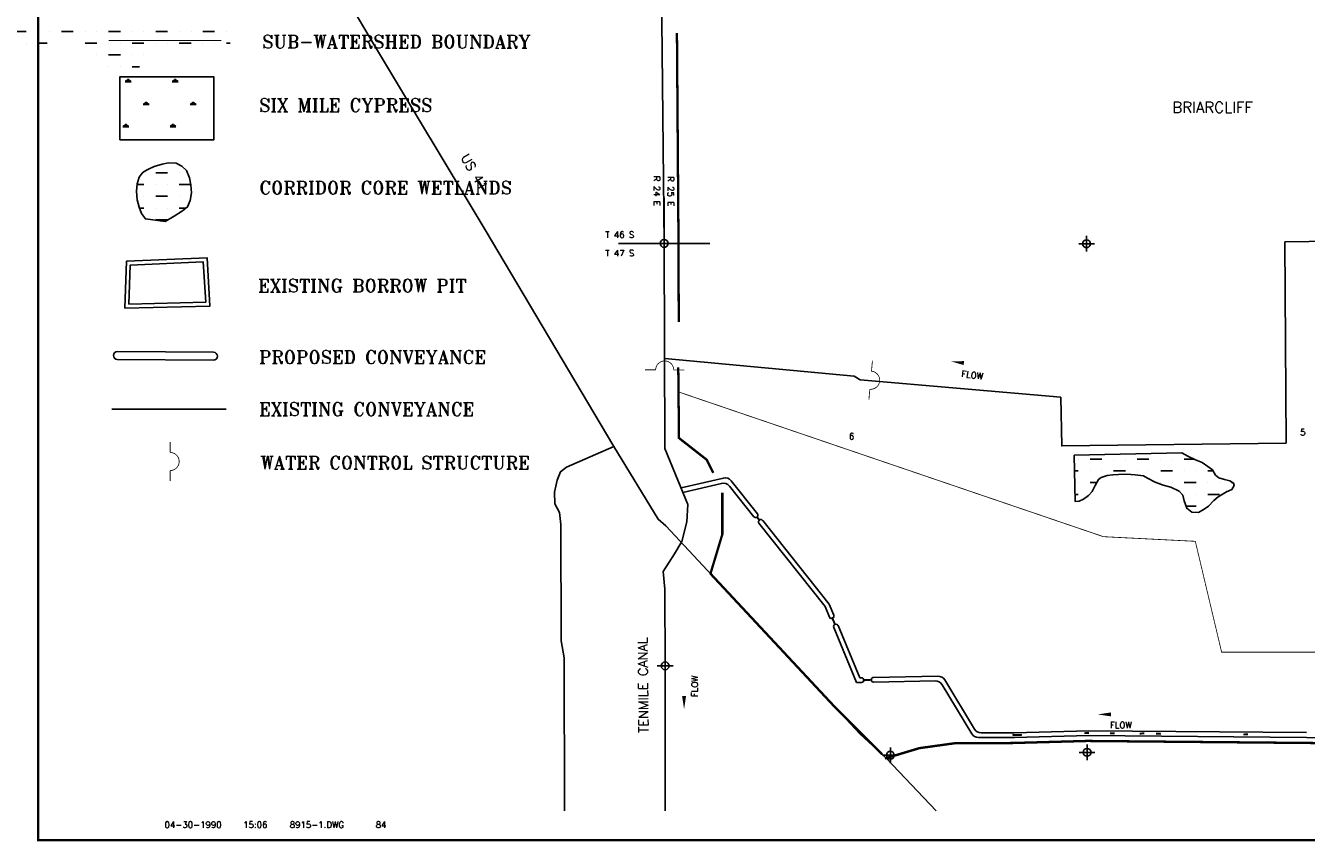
# Model space of a CAD drawing. Extents: x 195703 to 245193, y 763017 to 821397.
# Tile 3 of 6: x 212346 to 228655, y 784282 to 794669. Entities that reach past the tile are written whole.
import ezdxf
from ezdxf.enums import TextEntityAlignment as Align

# ---------------------------------------------------------------- set-up
doc = ezdxf.new("R2010")
doc.units = 0
doc.header["$LTSCALE"] = 800
doc.header["$PDMODE"] = 34
doc.header["$PDSIZE"] = 100
doc.linetypes.add('DASHED', pattern=[0])
doc.linetypes.add('STREAM', pattern=[0])
doc.layers.get('0').update_dxf_attribs({"linetype": 'CONTINUOUS'})
for name, color, linetype in [('BORDER', 1, 'CONTINUOUS'), ('CHANNEL', 5, 'CONTINUOUS'), ('HATCH', 3, 'CONTINUOUS'), ('LIMBS', 5, 'STREAM'), ('MAJROADS', 9, 'CONTINUOUS'), ('MORE-WL', 14, 'CONTINUOUS'), ('PLAKES', 5, 'CONTINUOUS'), ('SEC', 2, 'CONTINUOUS'), ('STRUCTURES', 1, 'CONTINUOUS'), ('SUBBASINS', 6, 'DASHED'), ('TEXT', 7, 'CONTINUOUS'), ('TRUNKS', 5, 'STREAM'), ('TSHIPS', 7, 'CONTINUOUS'), ('WL-PRESERVE', 14, 'CONTINUOUS'), ('WSHEDS', 11, 'CONTINUOUS')]:
    doc.layers.add(name, color=color, linetype=linetype)
doc.layers.get('0').off()
doc.styles.get("Standard").update_dxf_attribs({"font": 'ROMANT'})

# ---------------------------------------------------------------- blocks, each defined once
blk = doc.blocks.new('TWNSHP')
at = {"layer": 'MORE-WL', "color": 0}
for p, q in [((0, 580), (0, -580)), ((-580, 0), (580, 0))]:
    blk.add_line(p, q, dxfattribs=at)
blk = doc.blocks.new('WEIR')
at = {"layer": 'STRUCTURES', "color": 0, "const_width": 20}
blk.add_lwpolyline([(0, 498), (0, 230, -1), (0, -230), (0, -498)], format="xyb", dxfattribs=at)
blk = doc.blocks.new('*X')
at = {"color": 0}
for p, q in [((223800, 818914), (223875, 818914)), ((223819, 818914), (223807, 818934)), ((223828, 818914), (223828, 818944)), ((223838, 818914), (223838, 818951)), ((223847, 818914), (223847, 818944)), ((223856, 818914), (223868, 818934)), ((224400, 818914), (224475, 818914)), ((224419, 818914), (224407, 818934)), ((224428, 818914), (224428, 818944)), ((224438, 818914), (224438, 818951)), ((224447, 818914), (224447, 818944)), ((224456, 818914), (224468, 818934)), ((237300, 792150), (237450, 792150)), ((237600, 792150), (237600, 792150)), ((237750, 792150), (237750, 792150)), ((237900, 792150), (238050, 792150)), ((238200, 792150), (238200, 792150)), ((238350, 792150), (238350, 792150)), ((238500, 792150), (238650, 792150)), ((238800, 792150), (238800, 792150)), ((238950, 792150), (238950, 792150)), ((239100, 792150), (239250, 792150)), ((239400, 792150), (239400, 792150)), ((239550, 792150), (239550, 792150)), ((239700, 792150), (239850, 792150)), ((240000, 792150), (240000, 792150)), ((237450, 792000), (237450, 792000)), ((237600, 792000), (237716, 792000)), ((238200, 792000), (238350, 792000)), ((238500, 792000), (238500, 792000)), ((238650, 792000), (238650, 792000)), ((238800, 792000), (238950, 792000)), ((239100, 792000), (239100, 792000)), ((239250, 792000), (239250, 792000)), ((239400, 792000), (239550, 792000)), ((239700, 792000), (239700, 792000)), ((239850, 792000), (239850, 792000)), ((240000, 792000), (240046, 792000)), ((238350, 791850), (238350, 791850)), ((238500, 791850), (238650, 791850)), ((238800, 791850), (238800, 791850)), ((238950, 791850), (238950, 791850)), ((238500, 791700), (238500, 791700)), ((238650, 791700), (238650, 791700)), ((238800, 791700), (238893, 791700)), ((238950, 790350), (238950, 790350)), ((239100, 790350), (239250, 790350)), ((239400, 790350), (239400, 790350)), ((238862, 790200), (238950, 790200)), ((239100, 790200), (239100, 790200)), ((239250, 790200), (239250, 790200)), ((239400, 790200), (239549, 790200)), ((238950, 790050), (238950, 790050)), ((239100, 790050), (239250, 790050)), ((239400, 790050), (239400, 790050)), ((238892, 789900), (238950, 789900)), ((239100, 789900), (239100, 789900)), ((239250, 789900), (239250, 789900)), ((239400, 789900), (239486, 789900)), ((239100, 789750), (239250, 789750)), ((225750, 789150), (225750, 789150)), ((225900, 789150), (226050, 789150)), ((226200, 789150), (226200, 789150)), ((226350, 789150), (226350, 789150)), ((226500, 789150), (226650, 789150)), ((226800, 789150), (226800, 789150)), ((226950, 789150), (226950, 789150)), ((227100, 789150), (227226, 789150)), ((225704, 789000), (225750, 789000)), ((225900, 789000), (225900, 789000)), ((226050, 789000), (226050, 789000)), ((226200, 789000), (226350, 789000)), ((226500, 789000), (226500, 789000)), ((226650, 789000), (226650, 789000)), ((226800, 789000), (226950, 789000)), ((227100, 789000), (227100, 789000)), ((227250, 789000), (227250, 789000)), ((227400, 789000), (227467, 789000)), ((225750, 788850), (225750, 788850)), ((225900, 788850), (225986, 788850)), ((226800, 788850), (226800, 788850)), ((226950, 788850), (226950, 788850)), ((227100, 788850), (227250, 788850)), ((227400, 788850), (227400, 788850)), ((227550, 788850), (227550, 788850)), ((227700, 788850), (227717, 788850)), ((225710, 788700), (225750, 788700)), ((227100, 788700), (227100, 788700)), ((227123, 788550), (227250, 788550)), ((227250, 788700), (227250, 788700)), ((227400, 788700), (227550, 788700)), ((227400, 788550), (227400, 788550))]:
    blk.add_line(p, q, dxfattribs=at)
blk = doc.blocks.new('LOGON')
at = {"color": 0}
blk.add_attdef('DATE', text='', height=1, dxfattribs=at).set_placement((-1.87, 1.76), align=Align.RIGHT)
for tag, p in [('TIME', (1.56, 1.76)), ('DRAWING', (8.97, 1.76)), ('OPERATOR', (22.66, 1.76))]:
    blk.add_attdef(tag, p, '', height=1, dxfattribs=at)
blk = doc.blocks.new('FLARROW')
at = {"layer": 'PLAKES', "color": 0}
blk.add_lwpolyline([(0, 0, 0, 0.05, 0), (0.168, 0, 0, 0, -0.087559), (0.267, -0.018, 0, 0, 0.245722), (0.355, -0.006, 0, 0, -0.309425), (0.492, -0.004, 0, 0, 0), (0.558, -0.006, 0, 0, 0)], format="xyseb", dxfattribs=at)
blk.add_text('FLOW', height=0.08, dxfattribs=at).set_placement((0.295, -0.176), align=Align.CENTER)

msp = doc.modelspace()

# ---------------------------------------------------------------- linework, layer by layer
at = {"layer": 'BORDER', "color": 0, "const_width": 29.7}
msp.add_lwpolyline([(212508, 784297), (245178, 784297), (245178, 805497), (212508, 805497)], close=True, dxfattribs=at)
at = {"layer": 'CHANNEL', "color": 0, "linetype": 'STREAM'}
msp.add_lwpolyline([(229920, 791937), (228381, 791915), (228397, 789354), (225541, 789317), (225528, 789938), (222975, 790159), (222895, 790206), (220486, 790431)], dxfattribs=at)
at = {"layer": 'CHANNEL', "color": 0, "linetype": 'CONTINUOUS'}
for points in [[(220693, 788782), (221231, 788909, -0.290934), (221332, 788873), (221665, 788454)], [(220717, 788726), (221207, 788841, -0.290934), (221309, 788806), (221618, 788416)], [(223144, 786370), (223963, 786386, -0.268032), (224050, 786338), (224428, 785712, 0.263813), (224514, 785664), (224936, 785666), (225884, 785692), (228655, 785667)], [(223145, 786310), (223929, 786326, -0.268032), (224017, 786277), (224394, 785652, 0.263813), (224480, 785604), (224937, 785606), (225884, 785632), (228655, 785607)]]:
    msp.add_lwpolyline(points, format="xyb", dxfattribs=at)
for points in [[(221685, 788332), (222526, 787271), (222581, 787138)], [(221732, 788369), (222578, 787302), (222637, 787161)], [(222636, 787006), (222927, 786305)], [(222691, 787029), (222967, 786366)], [(228655, 785607), (231172, 785584), (233833, 785587)]]:
    msp.add_lwpolyline(points, dxfattribs=at)
at = {"layer": 'HATCH', "color": 0}
msp.add_lwpolyline([(213545, 793216), (213545, 794016), (214745, 794016), (214745, 793216)], close=True, dxfattribs=at)
at = {"layer": 'LIMBS', "color": 0}
msp.add_lwpolyline([(213443, 789785), (214899, 789785)], dxfattribs=at)
at = {"layer": 'MAJROADS', "color": 0}
for points in [[(214946, 805305), (214945, 805175), (215017, 802543), (215053, 800565), (215064, 798655), (215057, 797784), (215082, 797683), (215097, 797524), (215146, 797372), (215187, 797238), (215236, 797028), (215343, 796835), (215807, 796077), (216788, 794417), (218199, 792071), (219837, 789310), (220400, 788385), (220500, 788300), (222969, 785651), (223310, 785338), (223939, 784671)], [(219208, 784671), (219206, 786618), (219166, 786836), (219160, 788319), (219145, 788470), (219087, 788579), (219080, 788730), (219114, 788881), (219157, 788989), (219233, 789048), (219837, 789310)], [(223364, 785354), (223747, 785469), (224200, 785533), (224938, 785536), (225885, 785562), (231172, 785514), (234004, 785518), (236308, 785525), (240094, 785431), (241460, 785484)]]:
    msp.add_lwpolyline(points, dxfattribs=at)
at = {"layer": 'PLAKES', "color": 0}
for p, q in [((222927, 786305, -68), (222991, 786306, -68)), ((222967, 786366, -68), (222990, 786366, -68))]:
    msp.add_line(p, q, dxfattribs=at)
for points in [[(213610, 791070), (214693, 791099), (214656, 791713), (213630, 791668)], [(213662, 791121), (214640, 791148), (214609, 791661), (213679, 791620)]]:
    msp.add_lwpolyline(points, close=True, dxfattribs=at)
at = {"layer": 'PLAKES', "color": 0, "const_width": 25}
for points in [[(221654, 788418), (221695, 788367)], [(222614, 787137), (222657, 787035)], [(223007, 786336), (223127, 786340)], [(224913, 785635), (225033, 785639)], [(225826, 785660), (225886, 785662)], [(226153, 785659), (226213, 785660)], [(226531, 785655), (226591, 785657)], [(226742, 785653), (226802, 785655)], [(227851, 785643), (227911, 785645)]]:
    msp.add_lwpolyline(points, dxfattribs=at)
at = {"layer": 'PLAKES', "color": 0}
for centre, start, end in [((221641, 788435), 218.4164, 38.4164), ((221708, 788351, 68), 38.4164, 218.4164), ((222609, 787150), 202.5518, 22.5518), ((222664, 787018), 22.5518, 202.5518), ((222990, 786336, -68), 271.4949, 91.4949), ((223144, 786340), 91.123, 271.123)]:
    msp.add_arc(centre, 30, start, end, dxfattribs=at)
at = {"layer": 'SEC', "color": 0}
for p in [(220477, 791896), (225856, 791892), (220490, 786517), (223358, 785379), (225863, 785416)]:
    msp.add_point(p, dxfattribs=at)
at = {"layer": 'SUBBASINS', "color": 0, "const_width": 10}
msp.add_lwpolyline([(213402, 794480), (214839, 794480)], dxfattribs=at)
at = {"layer": 'SUBBASINS', "color": 0, "linetype": 'DASHED', "const_width": 10}
msp.add_lwpolyline([(220660, 790005), (226071, 788162), (227241, 788103), (227576, 786691), (229378, 786691), (229538, 788169), (231998, 788138), (232771, 789239), (233296, 788971), (234974, 790770), (235347, 790581), (235873, 791384), (237377, 791392), (237381, 790987), (238507, 790961), (238693, 789330), (240127, 789231), (240149, 788034), (241460, 788026)], dxfattribs=at)
at = {"layer": 'TEXT', "color": 0}
msp.add_lwpolyline([(213515, 790519), (214739, 790510, -1), (214738, 790410), (213514, 790419, -1)], format="xyb", close=True, dxfattribs=at)
at = {"layer": 'TRUNKS', "color": 0, "linetype": 'STREAM'}
msp.add_lwpolyline([(220316, 805305), (220367, 802496), (220422, 797167), (220477, 791896), (220484, 789283), (220622, 788954), (220780, 788573), (220767, 788350), (220701, 788101), (220609, 787943), (220466, 787717), (220488, 787495), (220490, 786517), (220492, 784671)], dxfattribs=at)
at = {"layer": 'WL-PRESERVE', "color": 0}
for points in [[(213794, 792741), (213766, 792656), (213759, 792562), (213768, 792449), (213791, 792356), (213824, 792277), (213871, 792208), (214125, 792173), (214236, 792245), (214345, 792311), (214408, 792361), (214443, 792444), (214459, 792541), (214452, 792641), (214434, 792732), (214393, 792824), (214337, 792881), (214264, 792916), (214165, 792920), (214083, 792904), (213983, 792875), (213911, 792843), (213856, 792810), (213830, 792791)], [(225700, 789199), (227070, 789229), (227144, 789187), (227243, 789142), (227327, 789108), (227399, 789057), (227459, 789013), (227499, 788946), (227542, 788913), (227611, 788888), (227679, 788871), (227728, 788844), (227735, 788815), (227708, 788761), (227640, 788732), (227534, 788670), (227477, 788623), (227410, 788552), (227353, 788513), (227281, 788471), (227195, 788476), (227132, 788525), (227099, 788617), (227080, 788692), (227035, 788740), (226929, 788793), (226833, 788820), (226728, 788855), (226633, 788907), (226580, 788935), (226477, 788948), (226364, 788956), (226263, 788955), (226189, 788951), (226117, 788940), (226041, 788916), (226010, 788891), (225966, 788815), (225927, 788739), (225882, 788686), (225817, 788641), (225764, 788616), (225712, 788608)]]:
    msp.add_lwpolyline(points, close=True, dxfattribs=at)
at = {"layer": 'WSHEDS', "color": 0, "const_width": 30}
for points in [[(220663, 790896), (220660, 791898), (220640, 794574)], [(221103, 788975), (221020, 789141), (220666, 789418), (220657, 790317)], [(223254, 785390), (222632, 786013), (221067, 787691), (221218, 788192), (221218, 788723)], [(245057, 785425), (241682, 785493), (240072, 785431), (236286, 785525), (233981, 785517), (231149, 785513), (225862, 785561), (224915, 785535), (224178, 785532), (223725, 785469), (223288, 785338)]]:
    msp.add_lwpolyline(points, dxfattribs=at)

# ---------------------------------------------------------------- block references
at = {"layer": 'HATCH', "color": 0}
for p in [(-25097, 2446), (0, 0), (0, 0), (0, 0), (0, 0), (0, 0), (0, 0), (-10186, -24960), (-9957, -25251), (-10215, -25533)]:
    msp.add_blockref('*X', p, dxfattribs=at)
at = {"layer": 'PLAKES', "color": 0, "xscale": 1000, "yscale": 1000, "zscale": 1000}
for p, rotation in [((224127, 790395), 352.2348339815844), ((220731, 785965), 90)]:
    msp.add_blockref('FLARROW', p, dxfattribs=dict(at, rotation=rotation))
msp.add_blockref('FLARROW', (225999, 785899), dxfattribs=at)
at = {"layer": 'STRUCTURES', "color": 0, "xscale": 0.5, "yscale": 0.5, "zscale": 0.5}
for p, rotation in [((220484, 790285), 89.58841216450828), ((223107, 790154), 354.8243046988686)]:
    msp.add_blockref('WEIR', p, dxfattribs=dict(at, rotation=rotation))
msp.add_blockref('WEIR', (214187, 789119), dxfattribs=at)
at = {"layer": 'TEXT', "color": 0, "xscale": 80, "yscale": 80, "zscale": 80}
msp.add_blockref('LOGON', (214992, 784313), dxfattribs=at).add_auto_attribs({'DATE': '04-30-1990', 'TIME': '15:06', 'OPERATOR': '84', 'DRAWING': '8915-1.DWG'})
at = {"layer": 'TSHIPS', "color": 0}
msp.add_blockref('TWNSHP', (220477, 791896), dxfattribs=at)

# ---------------------------------------------------------------- texts
at = {"layer": 'MAJROADS', "color": 0}
msp.add_text('US 41', height=120, rotation=300, dxfattribs=at).set_placement((217882, 792990))
at = {"layer": 'TEXT', "color": 0}
for s, height, p in [('SUB-WATERSHED BOUNDARY', 166.5, (215360, 794381)), ('SIX MILE CYPRESS', 166.5, (215320, 793573)), ('BRIARCLIFF ', 140, (226948, 793559)), ('CORRIDOR CORE WETLANDS', 166, (215322, 792522)), ('T 46 S', 80, (219727, 791967)), ('T 47 S', 80, (219727, 791732)), ('EXISTING BORROW PIT', 166.5, (215306, 791275)), ('PROPOSED CONVEYANCE', 166.5, (215319, 790365)), ('EXISTING CONVEYANCE', 166.5, (215319, 789702)), ('WATER CONTROL STRUCTURE', 166, (215336, 789021))]:
    msp.add_text(s, height=height, dxfattribs=at).set_placement(p)
for s, height, rotation, p in [('R 24 E', 80, 270, (220344, 792756)), ('R 25 E', 80, 270, (220522, 792751)), ('TENMILE CANAL', 120, 90.6414, (220277, 785663))]:
    msp.add_text(s, height=height, rotation=rotation, dxfattribs=at).set_placement(p)
for s, p in [('5', (228611, 789452)), ('6', (222865, 789400))]:
    msp.add_text(s, height=80, dxfattribs=at).set_placement(p, align=Align.CENTER)

doc.saveas('drawing.dxf')
